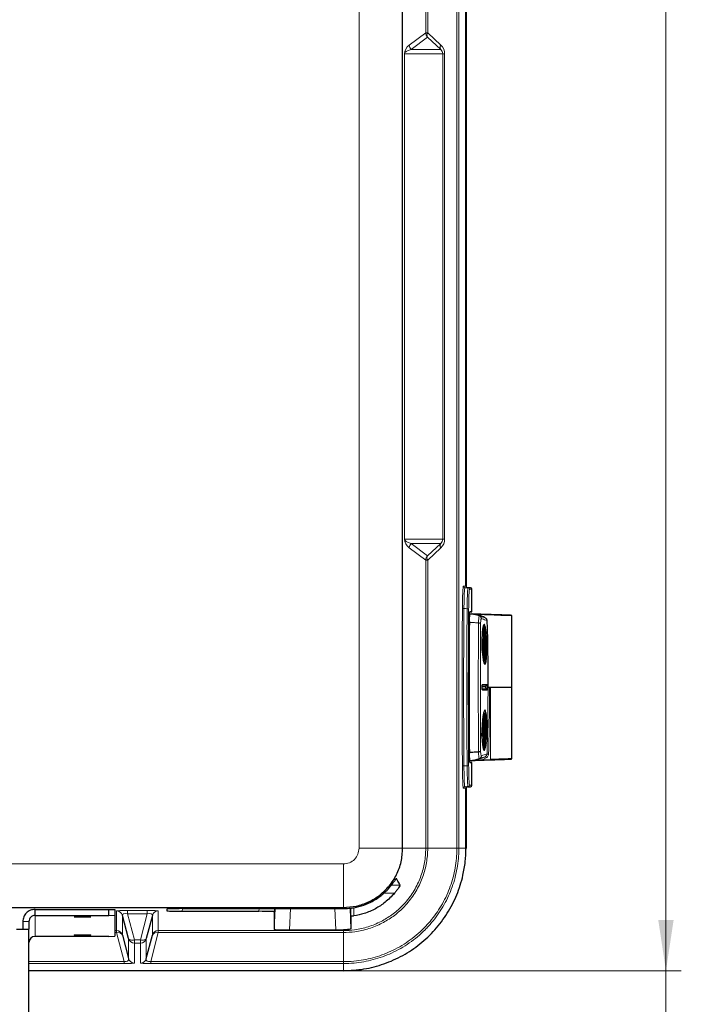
# Model space of a CAD drawing. Header units: millimetres. Extents: x 0 to 4205, y 0 to 2970.
# Tile 33 of 87: x 1441 to 1656, y 1666 to 1987. Entities that reach past the tile are written whole.
import ezdxf

# ---------------------------------------------------------------- set-up
doc = ezdxf.new("R2010")
doc.units = ezdxf.units.MM
doc.header["$LTSCALE"] = 5
doc.styles.add('SLDTEXTSTYLE0', font='TXT', dxfattribs={"width": 0.605})
doc.dimstyles.new('SLDDIMSTYLE0', dxfattribs={"dimtxt": 12.841593, "dimasz": 16.5, "dimexe": 0, "dimexo": 0.0625, "dimgap": 3.210398, "dimtad": 1, "dimdec": 0, "dimrnd": 1e-09, "dimzin": 12, "dimdsep": 46, "dimtxsty": 'SLDTEXTSTYLE0', "dimsah": 1, "dimcen": 0.09, "dimadec": 0, "dimazin": 3, "dimtfac": 1, "dimtdec": 1, "dimtofl": 0, "dimtmove": 0, "dimatfit": 3, "dimfxl": 0, "dimfrac": 2, "dimtolj": 1, "dimtzin": 12, "dimarcsym": 0})
doc.dimstyles.new('SLDDIMSTYLE2', dxfattribs={"dimtxt": 12.841593, "dimasz": 16.5, "dimexe": 0, "dimexo": 0.0625, "dimgap": 3.210398, "dimtad": 1, "dimdec": 0, "dimrnd": 1e-09, "dimzin": 12, "dimdsep": 46, "dimtxsty": 'SLDTEXTSTYLE0', "dimsah": 1, "dimcen": 0.09, "dimadec": 0, "dimazin": 3, "dimtfac": 1, "dimtdec": 1, "dimtmove": 0, "dimatfit": 0, "dimfxl": 0, "dimfrac": 2, "dimtolj": 1, "dimtzin": 12, "dimarcsym": 0})

# ---------------------------------------------------------------- blocks, each defined once
blk = doc.blocks.new('_D_10')
at = {"color": 7, "linetype": 'Continuous', "lineweight": 0}
for p, q in [((1651.46, 1676.69), (1651.46, 1708.69)), ((1546.31, 1676.69), (1656.46, 1676.69)), ((1651.46, 1626.28), (1651.46, 1676.69)), ((1322.04, 1626.28), (1656.46, 1626.28)), ((1651.46, 1626.28), (1651.46, 1567.75)), ((1628.8, 1591.26), (1628.8, 1595.67)), ((1628.8, 1595.67), (1648.52, 1595.67)), ((1648.52, 1595.67), (1648.52, 1591.26)), ((1628.8, 1581.46), (1628.8, 1577.05)), ((1648.52, 1577.05), (1648.52, 1581.46)), ((1628.8, 1577.05), (1648.52, 1577.05))]:
    blk.add_line(p, q, dxfattribs=at)
at = {"color": 7, "linetype": 'Continuous', "lineweight": 18}
for points in [[(1651.46, 1676.69), (1653.96, 1693.19), (1648.96, 1693.19)], [(1651.46, 1626.28), (1648.96, 1609.78), (1653.96, 1609.78)]]:
    blk.add_solid(points, dxfattribs=at)
at = {"color": 7, "linetype": 'Continuous', "lineweight": 18, "attachment_point": 1, "rotation": 90, "style": 'SLDTEXTSTYLE0'}
for s, insert, char_height in [('50', (1608.81, 1576.56), 13.229), ('2', (1631.47, 1581.46), 13.23)]:
    blk.add_mtext(s, dxfattribs=dict(at, insert=insert, char_height=char_height))
blk = doc.blocks.new('_D_13')
at = {"color": 7, "linetype": 'Continuous', "lineweight": 0}
for p, q in [((1356.29, 2614.67), (1656.46, 2614.67)), ((1651.46, 2614.67), (1651.46, 1676.69)), ((1628.8, 2162.83), (1628.8, 2167.24)), ((1628.8, 2167.24), (1648.52, 2167.24)), ((1648.52, 2167.24), (1648.52, 2162.83)), ((1628.8, 2128.53), (1628.8, 2124.12)), ((1648.52, 2124.12), (1648.52, 2128.53)), ((1628.8, 2124.12), (1648.52, 2124.12)), ((1546.31, 1676.69), (1656.46, 1676.69))]:
    blk.add_line(p, q, dxfattribs=at)
at = {"color": 7, "linetype": 'Continuous', "lineweight": 18}
for points in [[(1651.46, 2614.67), (1648.96, 2598.17), (1653.96, 2598.17)], [(1651.46, 1676.69), (1653.96, 1693.19), (1648.96, 1693.19)]]:
    blk.add_solid(points, dxfattribs=at)
at = {"color": 7, "linetype": 'Continuous', "lineweight": 18, "char_height": 13.229, "attachment_point": 1, "rotation": 90, "style": 'SLDTEXTSTYLE0'}
for s, insert in [('36,9', (1631.47, 2128.53)), ('938', (1608.81, 2130.98))]:
    blk.add_mtext(s, dxfattribs=dict(at, insert=insert))

msp = doc.modelspace()

# ---------------------------------------------------------------- linework, layer by layer
at = {"color": 8, "linetype": 'Continuous', "lineweight": 18}
for p, q in [((1583.3, 1716.65), (1583.3, 2586.69)), ((1583.94, 2586.69), (1583.94, 1716.65)), ((1551.42, 1716.65), (1551.42, 2151.67)), ((1573.16, 1982.71), (1573.16, 2065.63)), ((1573.8, 2065.63), (1573.8, 1982.71)), ((1567.8, 1978.67), (1573.16, 1982.71)), ((1573.8, 1982.71), (1573.16, 1982.71)), ((1573.8, 1982.71), (1578.08, 1978.67)), ((1573.75, 1981.3), (1568.38, 1977.26)), ((1578.03, 1977.26), (1573.75, 1981.3)), ((1566.24, 1817.5), (1566.24, 1975.84)), ((1566.25, 1975.84), (1566.24, 1975.84)), ((1566.25, 1975.84), (1566.25, 1817.5)), ((1578.68, 1975.84), (1566.25, 1975.84)), ((1568.38, 1977.26), (1578.03, 1977.26)), ((1578.68, 1817.5), (1578.68, 1975.84)), ((1579.31, 1975.84), (1578.68, 1975.84)), ((1579.31, 1975.84), (1579.31, 1817.5)), ((1566.25, 1817.5), (1566.24, 1817.5)), ((1566.25, 1817.5), (1578.68, 1817.5)), ((1578.03, 1816.09), (1568.38, 1816.09)), ((1568.38, 1816.09), (1573.75, 1812.04)), ((1573.75, 1812.04), (1578.03, 1816.09)), ((1579.31, 1817.5), (1578.68, 1817.5)), ((1573.16, 1810.63), (1567.8, 1814.67)), ((1578.08, 1814.67), (1573.8, 1810.63)), ((1573.16, 1716.65), (1573.16, 1810.63)), ((1573.8, 1810.63), (1573.16, 1810.63)), ((1573.8, 1810.63), (1573.8, 1716.65)), ((1585.43, 1802.15), (1586.27, 1802.15)), ((1585.91, 1801.65), (1586.95, 1801.62)), ((1586.72, 1801.65), (1585.91, 1801.65)), ((1586.95, 1801.62), (1587.69, 1801.62)), ((1588.18, 1801.12), (1587.43, 1801.12)), ((1588.18, 1793.78), (1588.18, 1801.12)), ((1588.18, 1801.08), (1588.19, 1801.08)), ((1587.52, 1793.07), (1588.11, 1793.07)), ((1588.14, 1793.77), (1588.14, 1793.77)), ((1590.68, 1792.43), (1590.68, 1792.43)), ((1592.13, 1783.63), (1592.31, 1783.63)), ((1592.17, 1785.52), (1592.2, 1785.52)), ((1592.17, 1784.89), (1592.28, 1784.89)), ((1592.15, 1782.54), (1592.31, 1782.54)), ((1592.16, 1781.33), (1592.28, 1781.33)), ((1592.17, 1780.87), (1592.2, 1780.87)), ((1593.13, 1770.09), (1593.13, 1770.09)), ((1592.63, 1769.42), (1592.63, 1769.42)), ((1592.63, 1768.92), (1592.63, 1768.92)), ((1592.99, 1769.9), (1592.99, 1769.9)), ((1592.99, 1768.44), (1592.99, 1768.44)), ((1593.13, 1768.25), (1593.13, 1768.25)), ((1594.22, 1769.17), (1594.22, 1745.59)), ((1592.17, 1757.52), (1592.2, 1757.52)), ((1592.13, 1755.63), (1592.31, 1755.63)), ((1592.15, 1754.54), (1592.31, 1754.54)), ((1592.17, 1756.89), (1592.28, 1756.89)), ((1592.16, 1753.33), (1592.28, 1753.33)), ((1592.17, 1752.87), (1592.2, 1752.87)), ((1587.52, 1745.28), (1588.07, 1745.28)), ((1588.07, 1745.28), (1588.46, 1745.28)), ((1588.14, 1744.57), (1588.14, 1744.57)), ((1588.18, 1737.22), (1588.18, 1744.57)), ((1592.86, 1746.11), (1591.56, 1745.5)), ((1591.56, 1745.5), (1594.22, 1745.59)), ((1591.56, 1745.4), (1591.56, 1745.5)), ((1594.23, 1745.49), (1591.56, 1745.4)), ((1592.86, 1746.11), (1592.62, 1746.55)), ((1593.63, 1747.38), (1593.13, 1747.39)), ((1594.23, 1745.49), (1594.22, 1745.59)), ((1586.27, 1736.19), (1585.43, 1736.19)), ((1586.95, 1736.72), (1585.91, 1736.69)), ((1585.91, 1736.69), (1586.72, 1736.69)), ((1587.69, 1736.72), (1586.95, 1736.72)), ((1587.43, 1737.22), (1588.18, 1737.22)), ((1588.19, 1737.26), (1588.18, 1737.26)), ((1551.42, 1716.65), (1565.63, 1716.65)), ((1565.63, 1716.65), (1573.16, 1716.65)), ((1583.3, 1716.65), (1573.8, 1716.65)), ((1583.94, 1716.65), (1586.27, 1716.65)), ((1316.29, 1711.53), (1546.31, 1711.53)), ((1546.31, 1711.53), (1546.31, 1697.32)), ((1561.94, 1704.59), (1564.79, 1704.59)), ((1562.96, 1701.94), (1559.44, 1701.94)), ((1472.34, 1689.79), (1472.34, 1696.2)), ((1475.95, 1696.34), (1482.36, 1696.34)), ((1475.95, 1696.34), (1475.95, 1695.28)), ((1482.36, 1696.34), (1482.36, 1695.28)), ((1485.97, 1696.2), (1485.97, 1689.79)), ((1488.79, 1696.24), (1488.8, 1696.78)), ((1493.81, 1696.94), (1493.78, 1696.07)), ((1518.79, 1696.07), (1518.82, 1696.94)), ((1523.82, 1696.94), (1523.79, 1695.89)), ((1523.79, 1690.17), (1524.02, 1696.94)), ((1529.02, 1696.94), (1528.78, 1689.99)), ((1543.79, 1689.99), (1543.55, 1696.94)), ((1546.31, 1697.32), (1546.31, 1696.94)), ((1548.54, 1697.09), (1548.78, 1690.28)), ((1549.67, 1697.28), (1549.76, 1694.57)), ((1445.79, 1687.85), (1445.79, 1694.71)), ((1474.28, 1694.72), (1474.28, 1688.31)), ((1482.36, 1695.28), (1475.95, 1695.28)), ((1475.95, 1695.28), (1478.19, 1686.76)), ((1480.12, 1686.76), (1482.36, 1695.28)), ((1484.04, 1688.31), (1484.04, 1694.72)), ((1443.79, 1692.71), (1441.79, 1692.71)), ((1471.79, 1689.79), (1472.34, 1689.79)), ((1472.34, 1689.79), (1472.34, 1689.16)), ((1485.97, 1689.79), (1546.31, 1689.79)), ((1485.97, 1689.16), (1485.97, 1689.79)), ((1546.31, 1690.02), (1546.31, 1689.79)), ((1472.34, 1689.16), (1471.79, 1689.16)), ((1474.81, 1679.65), (1472.34, 1689.16)), ((1476.26, 1680.66), (1476.26, 1687.18)), ((1478.19, 1686.76), (1480.12, 1686.76)), ((1478.19, 1686.76), (1478.19, 1685.7)), ((1480.12, 1686.76), (1480.12, 1685.7)), ((1482.05, 1687.18), (1482.05, 1680.66)), ((1485.97, 1689.16), (1483.51, 1679.65)), ((1546.31, 1689.16), (1485.97, 1689.16)), ((1546.31, 1679.65), (1546.31, 1689.16)), ((1480.12, 1685.7), (1478.19, 1685.7)), ((1478.19, 1685.7), (1478.19, 1679.18)), ((1480.12, 1679.18), (1480.12, 1685.7)), ((1443.79, 1679.65), (1474.81, 1679.65)), ((1474.81, 1679.02), (1443.79, 1679.02)), ((1474.81, 1679.65), (1474.81, 1679.02)), ((1483.51, 1679.65), (1546.31, 1679.65)), ((1483.51, 1679.65), (1483.51, 1679.02)), ((1546.31, 1679.02), (1483.51, 1679.02)), ((1546.31, 1679.02), (1546.31, 1676.69))]:
    msp.add_line(p, q, dxfattribs=at)
at = {"color": 7, "linetype": 'Continuous', "lineweight": 25}
for p, q in [((1565.63, 1716.65), (1565.63, 2151.67)), ((1586.27, 1802.15), (1586.27, 1991.19)), ((1586.29, 1991.22), (1586.29, 1802.12)), ((1587.69, 1801.62), (1586.72, 1801.65)), ((1588.18, 1793.78), (1588.18, 1801.12)), ((1588.18, 1801.12), (1588.18, 1801.12)), ((1588.19, 1793.78), (1588.19, 1801.08)), ((1588.19, 1801.08), (1588.19, 1801.08)), ((1587.43, 1793.09), (1588.11, 1793.07)), ((1587.44, 1793.1), (1588.38, 1793.07)), ((1588.14, 1793.77), (1587.5, 1793.75)), ((1587.5, 1793.75), (1588.12, 1793.77)), ((1588.18, 1793.78), (1587.51, 1793.78)), ((1590.82, 1792.58), (1588.11, 1793.07)), ((1590.67, 1792.44), (1590.67, 1792.44)), ((1601.22, 1769.17), (1601.22, 1792.52)), ((1592.22, 1788.82), (1591.81, 1788.82)), ((1592.17, 1785.19), (1592.23, 1785.19)), ((1592.22, 1781.16), (1592.16, 1781.16)), ((1593.46, 1769.17), (1593.43, 1769.17)), ((1593.46, 1769.17), (1593.95, 1769.17)), ((1593.95, 1769.17), (1594.22, 1769.17)), ((1594.22, 1769.17), (1601.22, 1769.17)), ((1601.22, 1745.82), (1601.22, 1769.17)), ((1592.17, 1757.19), (1592.23, 1757.19)), ((1592.22, 1753.16), (1592.16, 1753.16)), ((1590.36, 1748.11), (1590.36, 1748.11)), ((1591.82, 1749.52), (1592.22, 1749.52)), ((1587.44, 1745.24), (1588.38, 1745.27)), ((1587.5, 1744.59), (1588.14, 1744.57)), ((1588.12, 1744.57), (1587.5, 1744.59)), ((1587.51, 1744.57), (1588.18, 1744.57)), ((1588.18, 1737.22), (1588.18, 1744.57)), ((1588.19, 1737.26), (1588.19, 1744.57)), ((1586.27, 1716.65), (1586.27, 1736.19)), ((1586.29, 1736.22), (1586.29, 1716.72)), ((1586.72, 1736.69), (1587.69, 1736.72)), ((1588.18, 1737.22), (1588.18, 1737.22)), ((1588.19, 1737.26), (1588.19, 1737.26)), ((1416.29, 1697.32), (1546.31, 1697.32)), ((1445.79, 1694.71), (1445.79, 1696.71)), ((1445.79, 1696.71), (1469.79, 1696.71)), ((1469.79, 1694.71), (1469.79, 1696.71)), ((1469.79, 1696.71), (1471.79, 1696.64)), ((1471.79, 1696.64), (1471.79, 1694.64)), ((1488.79, 1696.76), (1488.79, 1696.24)), ((1493.78, 1696.94), (1546.31, 1696.94)), ((1493.78, 1696.07), (1518.79, 1696.07)), ((1548.78, 1694.39), (1548.69, 1697.1)), ((1445.79, 1694.71), (1469.79, 1694.71)), ((1471.79, 1694.64), (1469.79, 1694.71)), ((1471.79, 1694.64), (1471.79, 1687.92)), ((1476.26, 1687.18), (1474.28, 1694.72)), ((1484.04, 1694.72), (1482.05, 1687.18)), ((1523.79, 1695.89), (1523.79, 1690.17)), ((1439.79, 1690.24), (1443.79, 1690.24)), ((1441.79, 1692.71), (1441.79, 1690.24)), ((1443.79, 1692.71), (1443.79, 1690.24)), ((1443.79, 1647.34), (1443.79, 1690.24)), ((1528.78, 1689.99), (1543.79, 1689.99)), ((1469.79, 1687.85), (1445.79, 1687.85)), ((1469.79, 1687.85), (1471.79, 1687.92)), ((1474.28, 1688.31), (1476.26, 1680.66)), ((1482.05, 1680.66), (1484.04, 1688.31)), ((1546.31, 1676.69), (1443.79, 1676.69))]:
    msp.add_line(p, q, dxfattribs=at)
at = {"color": 8, "linetype": 'Continuous', "lineweight": 18, "flags": 128}
for points in [[(1586.65, 1794.79), (1586.13, 1794.81), (1585.95, 1794.81), (1585.61, 1794.83)], [(1590.67, 1792.44), (1590.68, 1792.43), (1590.68, 1792.43)], [(1591.32, 1791.53), (1591.32, 1791.53), (1591.31, 1791.53)], [(1585.61, 1743.51), (1586.13, 1743.53), (1586.65, 1743.55)], [(1478.19, 1686.76), (1477.84, 1686.7), (1477.5, 1686.68), (1477.19, 1686.69), (1476.91, 1686.73), (1476.66, 1686.8), (1476.47, 1686.9), (1476.34, 1687.03), (1476.26, 1687.18)], [(1482.05, 1687.18), (1481.98, 1687.03), (1481.84, 1686.9), (1481.65, 1686.8), (1481.41, 1686.73), (1481.12, 1686.69), (1480.81, 1686.68), (1480.47, 1686.7), (1480.12, 1686.76)]]:
    msp.add_lwpolyline(points, dxfattribs=at)
at = {"color": 7, "linetype": 'Continuous', "lineweight": 25, "flags": 128}
for points in [[(1592.22, 1777.52), (1592.17, 1777.75), (1592.12, 1778.32), (1592.08, 1779.19), (1592.05, 1780.31), (1592.03, 1781.61), (1592.03, 1783.01), (1592.03, 1784.42), (1592.05, 1785.75), (1592.08, 1786.92), (1592.11, 1787.85), (1592.16, 1788.49), (1592.21, 1788.8), (1592.25, 1788.75), (1592.3, 1788.35), (1592.34, 1787.62), (1592.38, 1786.62), (1592.4, 1785.4), (1592.42, 1784.03), (1592.42, 1782.62), (1592.41, 1781.24), (1592.39, 1779.98), (1592.35, 1778.92), (1592.31, 1778.13), (1592.27, 1777.65), (1592.22, 1777.52)], [(1592.2, 1785.52), (1592.2, 1785.64), (1592.19, 1785.7), (1592.18, 1785.7), (1592.18, 1785.64), (1592.17, 1785.53), (1592.17, 1785.37), (1592.17, 1785.19), (1592.17, 1785.01)], [(1592.2, 1785.52), (1592.21, 1785.38), (1592.21, 1785.28), (1592.22, 1785.21), (1592.23, 1785.19), (1592.23, 1785.2), (1592.24, 1785.25), (1592.25, 1785.34), (1592.25, 1785.47)], [(1592.28, 1784.89), (1592.28, 1785.08), (1592.28, 1785.26), (1592.28, 1785.42), (1592.28, 1785.54), (1592.27, 1785.62), (1592.26, 1785.63), (1592.26, 1785.58), (1592.25, 1785.47)], [(1592.16, 1781.45), (1592.16, 1781.27), (1592.16, 1781.08), (1592.17, 1780.92), (1592.17, 1780.8), (1592.18, 1780.72), (1592.18, 1780.71), (1592.19, 1780.77), (1592.2, 1780.87)], [(1592.25, 1780.82), (1592.24, 1780.96), (1592.23, 1781.06), (1592.23, 1781.13), (1592.22, 1781.15), (1592.21, 1781.14), (1592.21, 1781.09), (1592.2, 1781), (1592.2, 1780.87)], [(1592.25, 1780.82), (1592.25, 1780.71), (1592.26, 1780.64), (1592.26, 1780.64), (1592.27, 1780.7), (1592.27, 1780.81), (1592.28, 1780.97), (1592.28, 1781.15), (1592.28, 1781.33)], [(1592.22, 1749.52), (1592.17, 1749.75), (1592.12, 1750.32), (1592.08, 1751.19), (1592.05, 1752.31), (1592.03, 1753.61), (1592.03, 1755.01), (1592.03, 1756.42), (1592.05, 1757.75), (1592.08, 1758.92), (1592.11, 1759.85), (1592.16, 1760.49), (1592.21, 1760.8), (1592.25, 1760.75), (1592.3, 1760.35), (1592.34, 1759.62), (1592.38, 1758.62), (1592.4, 1757.4), (1592.42, 1756.03), (1592.42, 1754.62), (1592.41, 1753.24), (1592.39, 1751.98), (1592.35, 1750.92), (1592.31, 1750.13), (1592.27, 1749.65), (1592.22, 1749.52)], [(1592.2, 1757.52), (1592.2, 1757.64), (1592.19, 1757.7), (1592.18, 1757.7), (1592.18, 1757.64), (1592.17, 1757.53), (1592.17, 1757.37), (1592.17, 1757.19), (1592.17, 1757.01)], [(1592.2, 1757.52), (1592.21, 1757.38), (1592.21, 1757.28), (1592.22, 1757.21), (1592.23, 1757.19), (1592.23, 1757.2), (1592.24, 1757.25), (1592.25, 1757.34), (1592.25, 1757.47)], [(1592.28, 1756.89), (1592.28, 1757.08), (1592.28, 1757.26), (1592.28, 1757.42), (1592.28, 1757.54), (1592.27, 1757.62), (1592.26, 1757.63), (1592.26, 1757.58), (1592.25, 1757.47)], [(1592.16, 1753.45), (1592.16, 1753.27), (1592.16, 1753.08), (1592.17, 1752.92), (1592.17, 1752.8), (1592.18, 1752.72), (1592.18, 1752.71), (1592.19, 1752.77), (1592.2, 1752.87)], [(1592.25, 1752.82), (1592.24, 1752.96), (1592.23, 1753.06), (1592.23, 1753.13), (1592.22, 1753.15), (1592.21, 1753.14), (1592.21, 1753.09), (1592.2, 1753), (1592.2, 1752.87)], [(1592.25, 1752.82), (1592.25, 1752.71), (1592.26, 1752.64), (1592.26, 1752.64), (1592.27, 1752.7), (1592.27, 1752.81), (1592.28, 1752.97), (1592.28, 1753.15), (1592.28, 1753.33)], [(1461.29, 1694.34), (1462.28, 1694.33), (1463.14, 1694.31), (1463.75, 1694.28), (1464.02, 1694.25), (1463.93, 1694.22), (1463.48, 1694.18), (1462.73, 1694.16), (1461.79, 1694.15), (1460.78, 1694.15), (1459.84, 1694.16), (1459.09, 1694.18), (1458.64, 1694.22), (1458.55, 1694.25), (1458.82, 1694.28), (1459.43, 1694.31), (1460.29, 1694.33), (1461.29, 1694.34)], [(1548.78, 1694.39), (1548.78, 1693.26), (1548.78, 1690.28)], [(1461.29, 1688.4), (1462.28, 1688.4), (1463.14, 1688.38), (1463.75, 1688.35), (1464.02, 1688.32), (1463.93, 1688.28), (1463.48, 1688.25), (1462.73, 1688.23), (1461.79, 1688.21), (1460.78, 1688.21), (1459.84, 1688.23), (1459.09, 1688.25), (1458.64, 1688.28), (1458.55, 1688.32), (1458.82, 1688.35), (1459.43, 1688.38), (1460.29, 1688.4), (1461.29, 1688.4)]]:
    msp.add_lwpolyline(points, dxfattribs=at)
at = {"color": 8, "linetype": 'Continuous', "lineweight": 18}
for centre, radius, start, end in [((1575.17, 1982.71), 2, 180.0576, 224.934), ((1574.87, 1981.96), 1.31, 145.2527, 210.6724), ((1569.8, 1978.67), 2, 180.0576, 224.934), ((1579.15, 1977.92), 1.31, 145.2527, 210.6724), ((1569.8, 1814.67), 2, 135.066, 179.9424), ((1579.15, 1815.42), 1.31, 149.3276, 214.7473), ((1575.17, 1810.63), 2, 135.066, 179.9424), ((1574.87, 1811.38), 1.31, 149.3276, 214.7473), ((1585.93, 1802.15), 0.5, 179.9834, 267.9817), ((1586.93, 1801.12), 0.5, 359.9834, 87.9817), ((1587.68, 1801.12), 0.5, 359.9834, 87.9817), ((1585.5, 1795.48), 0.661, 233.5805, 279.2844), ((1586.75, 1794.14), 0.662, 53.6172, 99.2783), ((1591.48, 1770.09), 0.201, 316.484, 0.1234), ((1592.93, 1770.09), 0.2, 286.8009, 0.1465), ((1592.93, 1770.09), 0.2, 286.792, 0.0687), ((1591.48, 1768.25), 0.201, 359.8786, 42.3625), ((1593.13, 1769.42), 0.5, 106.8008, 180.0938), ((1593.13, 1769.42), 0.5, 106.792, 180.0162), ((1593.13, 1768.92), 0.5, 179.9062, 253.1992), ((1592.93, 1768.25), 0.2, 359.8535, 73.1991), ((1592.93, 1768.25), 0.2, 359.9313, 73.208), ((1585.5, 1742.86), 0.661, 80.7156, 126.4195), ((1586.75, 1744.21), 0.662, 260.7217, 306.3828), ((1585.93, 1736.19), 0.5, 92.0183, 180.0166), ((1586.93, 1737.22), 0.5, 272.0183, 0.0166), ((1587.68, 1737.22), 0.5, 272.0183, 0.0166), ((1472.34, 1694.2), 2, 15.0309, 90.0115), ((1485.97, 1694.2), 2, 89.9885, 164.9691), ((1472.34, 1687.79), 2, 15.0309, 90.0115), ((1485.97, 1687.79), 2, 89.9885, 164.9691), ((1472.8, 1687.57), 1.65, 26.6027, 106.0774), ((1478.19, 1687.7), 2, 195.0309, 270.0115), ((1480.12, 1687.7), 2, 269.9885, 344.9691), ((1485.51, 1687.57), 1.65, 73.9226, 153.3973), ((1478.19, 1681.18), 2, 195.0309, 270.0115), ((1480.12, 1681.18), 2, 269.9885, 344.9691)]:
    msp.add_arc(centre, radius, start, end, dxfattribs=at)
at = {"color": 7, "linetype": 'Continuous', "lineweight": 25}
for centre, radius, start, end in [((1587.68, 1801.12), 0.5, 0, 87.8701), ((1587.69, 1801.08), 0.5, 0, 28.7741), ((1587.17, 1783.09), 9.98, 69.4627, 87.9966), ((1600.83, 1783.24), 8.71, 176.3459, 183.5145), ((1579.04, 1784.69), 13.13, 356.1113, 1.3902), ((1607.36, 1784.54), 15.08, 178.6711, 183.455), ((1583.61, 1783.1), 8.71, 356.3459, 3.5145), ((1577.09, 1781.8), 15.08, 358.6711, 3.455), ((1605.4, 1781.65), 13.13, 176.1113, 181.3902), ((1593.13, 1768.92), 0.5, 179.9838, 253.208), ((1600.83, 1755.24), 8.71, 176.3459, 183.5145), ((1579.04, 1756.69), 13.13, 356.1113, 1.3902), ((1577.09, 1753.8), 15.08, 358.6711, 3.455), ((1607.36, 1756.54), 15.08, 178.6711, 183.455), ((1605.4, 1753.65), 13.13, 176.1113, 181.3902), ((1583.61, 1755.1), 8.71, 356.3459, 3.5145), ((1587.68, 1737.22), 0.5, 272.1299, 0), ((1587.69, 1737.26), 0.5, 331.2259, 0), ((1445.78, 1685.85), 2, 89.9825, 179.9825)]:
    msp.add_arc(centre, radius, start, end, dxfattribs=at)
at = {"color": 8, "linetype": 'Continuous', "lineweight": 18}
for centre, major_axis, ratio, start_param, end_param in [((1571.58, 1975.84), (5.33, 0), 0.750067, 2.358065, 3.141593), ((1573.57, 1975.84), (7.33, 0), 0.272884, 2.358065, 3.141593), ((1576.43, 1975.84), (2.25, 0), 0.88747, 0, 0.783528), ((1575.07, 1975.84), (4.25, 0), 0.941206, 0, 0.783528), ((1571.58, 1817.5), (5.33, 0), 0.750067, 3.141593, 3.92512), ((1573.57, 1817.5), (7.33, 0), 0.272884, 3.141593, 3.92512), ((1576.43, 1817.5), (2.25, 0), 0.88747, 5.499658, 6.283185), ((1575.07, 1817.5), (4.25, 0), 0.941206, 5.499658, 6.283185), ((1476.49, 1696.18), (4.14, -0.02), 0.038595, 1.700839, 3.141787), ((1481.83, 1696.18), (4.14, 0.02), 0.038595, 6.28299, 7.723939), ((1476.49, 1694.18), (2.2, -0.78), 0.395579, 1.953802, 3.394751), ((1481.83, 1694.18), (2.2, 0.78), 0.395579, 6.030027, 7.470976), ((1474.05, 1681.21), (2.16, -1.12), 0.520753, 5.320526, 6.707166), ((1484.26, 1681.21), (2.16, 1.12), 0.520753, 2.717612, 4.104252), ((1474.05, 1679.21), (4.14, -0.04), 0.046862, 4.896955, 6.283595), ((1484.26, 1679.21), (4.14, 0.04), 0.046862, 3.141183, 4.527823)]:
    msp.add_ellipse(centre, major_axis=major_axis, ratio=ratio, start_param=start_param, end_param=end_param, dxfattribs=at)
at = {"color": 7, "linetype": 'Continuous', "lineweight": 25}
for centre, major_axis, ratio, start_param, end_param in [((1586.77, 1802.15), (-0.5, 0), 0.999391, 0, 1.06376), ((1586.79, 1802.12), (0.5, 0), 0.999391, 3.141593, 3.583855), ((1586.74, 1802.15), (0, 0.5), 0.878495, 2.634556, 3.106686), ((1587.68, 1793.76), (0.5, 0.017), 0.001217, 5.794451, 6.318049), ((1587.69, 1793.76), (0.5, 0.017), 0.001217, 5.794451, 6.318049), ((1594.23, 1792.86), (6.9, -0.24), 0.001217, 4.712431, 8.843324), ((1594.22, 1792.76), (7, -0.24), 0.0012, 0.000041, 2.473366), ((1587.68, 1744.58), (0.5, -0.017), 0.001217, 6.248321, 6.77192), ((1587.69, 1744.58), (0.5, -0.017), 0.001217, 6.248321, 6.77192), ((1594.23, 1745.48), (6.9, 0.24), 0.001217, 3.700056, 3.723047), ((1594.23, 1745.48), (6.9, 0.24), 0.001217, 3.723047, 7.853939), ((1594.22, 1745.58), (7, 0.24), 0.0012, 6.283144, 7.85394), ((1586.77, 1736.19), (0.5, 0), 0.999391, 2.077833, 3.141593), ((1586.79, 1736.22), (-0.5, 0), 0.999391, 5.840923, 6.283185), ((1586.74, 1736.19), (0, 0.5), 0.878495, 0.034907, 0.507036), ((1546.26, 1716.76), (28.32, -28.32), 0.998783, 0.775789, 0.784789), ((1493.79, 1696.76), (5, 0), 0.034899, 1.572016, 3.141594), ((1493.79, 1696.24), (5, 0), 0.034899, 3.141591, 4.71117), ((1518.78, 1695.89), (5, 0), 0.034899, 6.283184, 7.852762), ((1528.79, 1690.17), (5, 0), 0.034899, 3.141591, 4.71117), ((1543.78, 1690.17), (5, 0), 0.034899, 4.713608, 5.241975), ((1546.26, 1716.76), (28.32, -28.32), 0.998783, 5.498396, 5.525409)]:
    msp.add_ellipse(centre, major_axis=major_axis, ratio=ratio, start_param=start_param, end_param=end_param, dxfattribs=at)
at = {"color": 8, "linetype": 'Continuous', "lineweight": 18}
for points, knots in [([(1585.11, 1794.95), (1585.12, 1795.96), (1585.15, 1797.98), (1585.23, 1800.33), (1585.33, 1801.87), (1585.4, 1802.06), (1585.43, 1802.15)], [0, 0, 0, 0, 0.2542543, 0.5084681, 0.76253, 1, 1, 1, 1]), ([(1585.91, 1801.65), (1585.88, 1801.57), (1585.81, 1801.39), (1585.72, 1799.93), (1585.66, 1798.17), (1585.63, 1796.42), (1585.62, 1795.45), (1585.61, 1794.83)], [0, 0, 0, 0, 0.237276, 0.491125, 0.745126, 0.835049, 1, 1, 1, 1]), ([(1586.65, 1794.79), (1586.66, 1795.75), (1586.68, 1797.66), (1586.76, 1799.9), (1586.83, 1801.01), (1586.9, 1801.53), (1586.93, 1801.58), (1586.95, 1801.62)], [0, 0, 0, 0, 0.2540174, 0.5080073, 0.7618451, 0.8460088, 1, 1, 1, 1]), ([(1587.43, 1801.12), (1587.4, 1801.04), (1587.34, 1800.87), (1587.25, 1799.49), (1587.18, 1797.39), (1587.16, 1795.57), (1587.14, 1794.67)], [0, 0, 0, 0, 0.2376425, 0.4916494, 0.7458082, 1, 1, 1, 1]), ([(1585.11, 1743.39), (1585.09, 1745.52), (1585.06, 1749.77), (1585.03, 1756.25), (1585.01, 1762.78), (1585, 1769.34), (1585.01, 1776.92), (1585.04, 1785.51), (1585.09, 1791.8), (1585.11, 1794.95)], [0, 0, 0, 0, 0.125627, 0.25149, 0.377354, 0.503218, 0.629082, 0.814541, 1, 1, 1, 1]), ([(1585.61, 1794.83), (1585.59, 1791.7), (1585.54, 1785.44), (1585.51, 1776.88), (1585.5, 1769.34), (1585.5, 1762.81), (1585.53, 1756.32), (1585.56, 1749.86), (1585.59, 1745.63), (1585.61, 1743.51)], [0, 0, 0, 0, 0.185459, 0.370919, 0.496782, 0.622645, 0.748509, 0.874373, 1, 1, 1, 1]), ([(1586.65, 1743.55), (1586.62, 1746.62), (1586.57, 1752.75), (1586.54, 1761.19), (1586.53, 1768.72), (1586.54, 1775.3), (1586.56, 1781.86), (1586.59, 1788.38), (1586.63, 1792.65), (1586.65, 1794.79)], [0, 0, 0, 0, 0.181993, 0.363986, 0.491238, 0.61849, 0.745741, 0.872993, 1, 1, 1, 1]), ([(1587.14, 1794.67), (1587.13, 1792.54), (1587.09, 1788.29), (1587.06, 1781.8), (1587.04, 1775.28), (1587.03, 1768.72), (1587.04, 1761.23), (1587.07, 1752.83), (1587.12, 1746.72), (1587.14, 1743.67)], [0, 0, 0, 0, 0.127007, 0.254259, 0.38151, 0.508762, 0.636013, 0.818007, 1, 1, 1, 1]), ([(1587.52, 1793.07), (1588.02, 1793.03), (1589.01, 1792.95), (1590.06, 1792.66), (1590.61, 1792.46), (1590.68, 1792.43)], [0, 0, 0, 0, 0.463262, 0.926524, 1, 1, 1, 1]), ([(1590.36, 1790.15), (1590.36, 1790.46), (1590.38, 1791.07), (1590.45, 1791.8), (1590.55, 1792.33), (1590.63, 1792.4), (1590.67, 1792.44)], [0, 0, 0, 0, 0.243306, 0.486578, 0.730932, 1, 1, 1, 1]), ([(1591.32, 1791.53), (1591.32, 1791.55), (1591.31, 1791.61), (1591.29, 1791.77), (1591.2, 1792.02), (1590.98, 1792.28), (1590.78, 1792.38), (1590.68, 1792.43)], [0, 0, 0, 0, 0.054964, 0.145039, 0.430027, 0.715014, 1, 1, 1, 1]), ([(1590.68, 1792.43), (1590.68, 1792.43), (1590.75, 1792.41), (1591.17, 1792.29), (1591.84, 1792.06), (1592.34, 1791.88), (1592.54, 1791.81), (1592.57, 1791.8)], [0, 0, 0, 0, 0.000006, 0.0754, 0.501749, 0.927931, 1, 1, 1, 1]), ([(1587.4, 1790.31), (1587.95, 1790.29), (1588.96, 1790.26), (1589.93, 1790.18), (1590.36, 1790.15)], [0, 0, 0, 0, 0.554106, 1, 1, 1, 1]), ([(1590.36, 1748.11), (1590.35, 1748.87), (1590.34, 1751.8), (1590.31, 1756.96), (1590.29, 1763.61), (1590.28, 1770.28), (1590.29, 1776.95), (1590.32, 1783.6), (1590.34, 1787.96), (1590.36, 1790.15)], [0, 0, 0, 0, 0.054529, 0.212103, 0.369677, 0.527256, 0.684835, 0.842418, 1, 1, 1, 1]), ([(1591.05, 1789.98), (1591.03, 1787.81), (1591.01, 1783.48), (1590.98, 1776.89), (1590.97, 1770.28), (1590.98, 1763.65), (1591, 1757.06), (1591.02, 1751.94), (1591.04, 1749.04), (1591.05, 1748.3)], [0, 0, 0, 0, 0.157643, 0.315286, 0.472918, 0.630549, 0.788186, 0.945823, 1, 1, 1, 1]), ([(1591.31, 1791.53), (1591.31, 1791.53), (1591.27, 1791.53), (1591.2, 1791.45), (1591.12, 1791.11), (1591.06, 1790.61), (1591.05, 1790.19), (1591.05, 1789.98)], [0, 0, 0, 0, 0.016553, 0.265322, 0.511378, 0.7561, 1, 1, 1, 1]), ([(1593.08, 1790.96), (1593.05, 1790.97), (1592.86, 1791.03), (1592.39, 1791.19), (1591.77, 1791.4), (1591.38, 1791.51), (1591.32, 1791.53)], [0, 0, 0, 0, 0.0711356, 0.4977918, 0.9243183, 1, 1, 1, 1]), ([(1591.68, 1768.25), (1591.67, 1768.25), (1591.66, 1768.25), (1591.62, 1768.3), (1591.58, 1768.47), (1591.55, 1768.72), (1591.53, 1769.01), (1591.53, 1769.33), (1591.55, 1769.63), (1591.58, 1769.87), (1591.62, 1770.05), (1591.66, 1770.08), (1591.68, 1770.09)], [0, 0, 0, 0, 0.018208, 0.125995, 0.233222, 0.339957, 0.446493, 0.553217, 0.660432, 0.768211, 0.876381, 1, 1, 1, 1]), ([(1591.68, 1770.09), (1591.92, 1770.09), (1592.43, 1770.09), (1592.87, 1770.09), (1593.09, 1770.09), (1593.13, 1770.09)], [0, 0, 0, 0, 0.418273, 0.883663, 1, 1, 1, 1]), ([(1593.13, 1770.09), (1593.14, 1770.08), (1593.16, 1770.05), (1593.19, 1769.88), (1593.2, 1769.64), (1593.21, 1769.34), (1593.21, 1769.02), (1593.2, 1768.73), (1593.19, 1768.48), (1593.16, 1768.29), (1593.14, 1768.26), (1593.13, 1768.25)], [0, 0, 0, 0, 0.117232, 0.225515, 0.333777, 0.442019, 0.55025, 0.658484, 0.766735, 0.87501, 1, 1, 1, 1]), ([(1592.99, 1769.9), (1592.96, 1769.9), (1592.8, 1769.9), (1592.38, 1769.9), (1591.87, 1769.9), (1591.54, 1769.9)], [0, 0, 0, 0, 0.083075, 0.415389, 1, 1, 1, 1]), ([(1592.63, 1769.42), (1592.6, 1769.42), (1592.45, 1769.42), (1592.13, 1769.42), (1591.75, 1769.42), (1591.54, 1769.42)], [0, 0, 0, 0, 0.107306, 0.536551, 1, 1, 1, 1]), ([(1591.54, 1768.44), (1591.59, 1768.44), (1591.83, 1768.44), (1592.38, 1768.44), (1592.75, 1768.44), (1592.99, 1768.44)], [0, 0, 0, 0, 0.0830746, 0.4153887, 1, 1, 1, 1]), ([(1591.55, 1768.92), (1591.66, 1768.92), (1592.09, 1768.92), (1592.4, 1768.92), (1592.63, 1768.92)], [0, 0, 0, 0, 0.255107, 1, 1, 1, 1]), ([(1593.13, 1768.25), (1592.97, 1768.25), (1592.62, 1768.25), (1592.09, 1768.25), (1591.75, 1768.25), (1591.68, 1768.25)], [0, 0, 0, 0, 0.418272, 0.883663, 1, 1, 1, 1]), ([(1592.63, 1768.92), (1592.64, 1768.92), (1592.64, 1768.93), (1592.65, 1768.97), (1592.65, 1769.04), (1592.66, 1769.12), (1592.66, 1769.2), (1592.65, 1769.28), (1592.65, 1769.35), (1592.64, 1769.4), (1592.64, 1769.42), (1592.63, 1769.42), (1592.63, 1769.42)], [0, 0, 0, 0, 0.108335, 0.216715, 0.325077, 0.433336, 0.541477, 0.649534, 0.757577, 0.865682, 0.973901, 1, 1, 1, 1]), ([(1592.99, 1768.44), (1593, 1768.45), (1593.01, 1768.48), (1593.03, 1768.62), (1593.05, 1768.82), (1593.05, 1769.05), (1593.05, 1769.3), (1593.05, 1769.54), (1593.03, 1769.73), (1593.01, 1769.86), (1593, 1769.9), (1592.99, 1769.9), (1592.99, 1769.9)], [0, 0, 0, 0, 0.124932, 0.233167, 0.341394, 0.449615, 0.557838, 0.666066, 0.774302, 0.882545, 0.979886, 1, 1, 1, 1]), ([(1593.13, 1747.39), (1593.23, 1751.48), (1593.42, 1758.74), (1593.45, 1766), (1593.46, 1769.17)], [0, 0, 0, 0, 0.563645, 1, 1, 1, 1]), ([(1593.95, 1769.17), (1593.94, 1766), (1593.92, 1758.74), (1593.73, 1751.47), (1593.63, 1747.38)], [0, 0, 0, 0, 0.436355, 1, 1, 1, 1]), ([(1590.68, 1745.91), (1590.64, 1745.93), (1590.57, 1745.98), (1590.46, 1746.46), (1590.39, 1747.18), (1590.37, 1747.8), (1590.36, 1748.11)], [0, 0, 0, 0, 0.250869, 0.501516, 0.749655, 1, 1, 1, 1]), ([(1591.05, 1748.3), (1591.05, 1748.09), (1591.07, 1747.67), (1591.13, 1747.18), (1591.22, 1746.85), (1591.28, 1746.83), (1591.32, 1746.81)], [0, 0, 0, 0, 0.2466121, 0.4961143, 0.7483685, 1, 1, 1, 1]), ([(1588.07, 1745.28), (1588.07, 1745.28), (1588.16, 1745.28), (1588.74, 1745.31), (1589.82, 1745.46), (1591.27, 1745.87), (1592.17, 1746.32), (1592.62, 1746.55)], [0, 0, 0, 0, 0.000013, 0.055045, 0.370029, 0.685014, 1, 1, 1, 1]), ([(1588.07, 1745.28), (1588.07, 1745.28), (1588.15, 1745.28), (1588.46, 1745.29), (1589.22, 1745.32), (1590.31, 1745.39), (1591.16, 1745.46), (1591.56, 1745.5)], [0, 0, 0, 0, 0.0046516, 0.0652684, 0.2726016, 0.6632038, 1, 1, 1, 1]), ([(1591.56, 1745.4), (1591.16, 1745.38), (1590.3, 1745.35), (1589.21, 1745.31), (1588.46, 1745.29), (1588.15, 1745.28), (1588.07, 1745.28), (1588.07, 1745.28)], [0, 0, 0, 0, 0.3388709, 0.7287487, 0.9350772, 0.9953698, 1, 1, 1, 1]), ([(1592.62, 1746.55), (1592.54, 1746.53), (1592.29, 1746.45), (1591.7, 1746.23), (1591.02, 1746.02), (1590.68, 1745.91)], [0, 0, 0, 0, 0.175951, 0.587828, 1, 1, 1, 1]), ([(1591.32, 1746.81), (1591.63, 1746.91), (1592.26, 1747.1), (1592.81, 1747.3), (1593.06, 1747.37), (1593.13, 1747.39)], [0, 0, 0, 0, 0.409891, 0.819785, 1, 1, 1, 1]), ([(1592.62, 1746.55), (1592.71, 1746.62), (1592.9, 1746.75), (1593.08, 1747.06), (1593.11, 1747.28), (1593.13, 1747.39)], [0, 0, 0, 0, 0.345901, 0.673119, 1, 1, 1, 1]), ([(1593.63, 1747.38), (1593.61, 1747.21), (1593.56, 1746.88), (1593.29, 1746.42), (1593.01, 1746.22), (1592.86, 1746.11)], [0, 0, 0, 0, 0.3272485, 0.6544723, 1, 1, 1, 1]), ([(1585.43, 1736.19), (1585.4, 1736.29), (1585.32, 1736.5), (1585.22, 1738.14), (1585.15, 1740.49), (1585.12, 1742.45), (1585.11, 1743.39)], [0, 0, 0, 0, 0.254254, 0.508468, 0.76253, 1, 1, 1, 1]), ([(1585.61, 1743.51), (1585.62, 1742.62), (1585.64, 1740.76), (1585.71, 1738.53), (1585.78, 1737.36), (1585.85, 1736.79), (1585.89, 1736.73), (1585.91, 1736.69)], [0, 0, 0, 0, 0.237276, 0.491125, 0.745126, 0.835049, 1, 1, 1, 1]), ([(1586.95, 1736.72), (1586.92, 1736.82), (1586.85, 1737.02), (1586.76, 1738.57), (1586.7, 1740.35), (1586.66, 1742.06), (1586.65, 1742.97), (1586.65, 1743.55)], [0, 0, 0, 0, 0.254017, 0.508007, 0.761845, 0.846009, 1, 1, 1, 1]), ([(1587.14, 1743.67), (1587.15, 1742.82), (1587.18, 1741.07), (1587.24, 1738.97), (1587.33, 1737.5), (1587.4, 1737.32), (1587.43, 1737.22)], [0, 0, 0, 0, 0.237643, 0.491649, 0.745808, 1, 1, 1, 1]), ([(1546.31, 1711.53), (1546.98, 1711.61), (1548.32, 1711.76), (1550.01, 1712.94), (1551.19, 1714.63), (1551.34, 1715.97), (1551.42, 1716.65)], [0, 0, 0, 0, 0.250834, 0.499817, 0.748645, 1, 1, 1, 1]), ([(1546.31, 1689.79), (1546.31, 1689.79), (1547.53, 1689.79), (1550.27, 1689.98), (1554.43, 1690.92), (1558.53, 1692.6), (1562.19, 1694.86), (1565.54, 1697.71), (1568.5, 1701.27), (1570.85, 1705.39), (1572.39, 1709.78), (1573.08, 1713.55), (1573.14, 1715.86), (1573.16, 1716.65)], [0, 0, 0, 0, 0.000001, 0.087194, 0.19468, 0.302153, 0.401022, 0.499887, 0.614222, 0.728563, 0.836127, 0.943713, 1, 1, 1, 1]), ([(1573.8, 1716.65), (1573.8, 1716.65), (1573.8, 1715.84), (1573.69, 1713.48), (1573.01, 1709.62), (1571.43, 1705.13), (1569.02, 1700.91), (1566, 1697.26), (1562.57, 1694.34), (1558.82, 1692.02), (1554.62, 1690.32), (1550.37, 1689.32), (1547.56, 1689.21), (1546.31, 1689.16)], [0, 0, 0, 0, 0.000001, 0.056323, 0.163893, 0.271441, 0.38578, 0.500113, 0.598977, 0.697847, 0.805312, 0.912791, 1, 1, 1, 1]), ([(1546.31, 1679.65), (1546.31, 1679.65), (1547.46, 1679.65), (1550.69, 1679.8), (1555.94, 1680.75), (1561.93, 1682.9), (1567.55, 1686.13), (1571.33, 1689.27), (1574.64, 1692.73), (1577.51, 1696.45), (1580.47, 1701.98), (1582.44, 1707.93), (1583.2, 1712.89), (1583.3, 1715.81), (1583.3, 1716.65), (1583.3, 1716.65)], [0, 0, 0, 0, 0.000001, 0.0594038, 0.16684, 0.274267, 0.387047, 0.4998229, 0.5268696, 0.634317, 0.7417622, 0.8491921, 0.9566291, 0.999999, 1, 1, 1, 1]), ([(1583.94, 1716.65), (1583.94, 1716.65), (1583.94, 1715.79), (1583.84, 1712.82), (1583.06, 1707.78), (1581.06, 1701.72), (1578.05, 1696.11), (1575.12, 1692.32), (1571.76, 1688.8), (1567.91, 1685.6), (1562.2, 1682.32), (1556.1, 1680.13), (1550.76, 1679.17), (1547.48, 1679.02), (1546.31, 1679.02), (1546.31, 1679.02)], [0, 0, 0, 0, 0.000001, 0.043375, 0.150809, 0.258238, 0.365681, 0.473126, 0.500177, 0.612952, 0.725731, 0.833158, 0.940593, 0.999999, 1, 1, 1, 1])]:
    msp.add_open_spline(points, degree=3, knots=knots, dxfattribs=at)
at = {"color": 7, "linetype": 'Continuous', "lineweight": 25}
for points, knots in [([(1587.37, 1790.65), (1587.38, 1791.08), (1587.39, 1791.94), (1587.42, 1792.95), (1587.46, 1793.64), (1587.49, 1793.73), (1587.51, 1793.78)], [0, 0, 0, 0, 0.249744, 0.499494, 0.749134, 1, 1, 1, 1]), ([(1591.31, 1791.53), (1591.31, 1791.54), (1591.31, 1791.6), (1591.29, 1791.76), (1591.19, 1792.02), (1590.97, 1792.29), (1590.77, 1792.39), (1590.67, 1792.44)], [0, 0, 0, 0, 0.025265, 0.14362, 0.429104, 0.714551, 1, 1, 1, 1]), ([(1592.57, 1791.8), (1592.19, 1792), (1591.6, 1792.31), (1591.02, 1792.51), (1590.82, 1792.58)], [0, 0, 0, 0, 0.662737, 1, 1, 1, 1]), ([(1587.37, 1790.65), (1587.36, 1788.22), (1587.32, 1783.37), (1587.3, 1775.92), (1587.29, 1768.39), (1587.3, 1761.12), (1587.33, 1754.2), (1587.36, 1749.86), (1587.37, 1747.69)], [0, 0, 0, 0, 0.171354, 0.342709, 0.518111, 0.693514, 0.846409, 1, 1, 1, 1]), ([(1591.48, 1782.49), (1591.47, 1782.76), (1591.44, 1783.76), (1591.46, 1785.49), (1591.58, 1787.42), (1591.79, 1788.87), (1592.04, 1789.68), (1592.31, 1789.76), (1592.57, 1789.1), (1592.79, 1787.76), (1592.93, 1786.13), (1593.02, 1784.29), (1593.07, 1782.33), (1593.05, 1780.2), (1592.95, 1778.4), (1592.78, 1777.13), (1592.54, 1776.55), (1592.26, 1776.7), (1591.98, 1777.59), (1591.72, 1779.11), (1591.55, 1780.85), (1591.5, 1782.03), (1591.48, 1782.49)], [0, 0, 0, 0, 0.019987, 0.073366, 0.126646, 0.18006, 0.233728, 0.287605, 0.341548, 0.395433, 0.449204, 0.483009, 0.536516, 0.590026, 0.643501, 0.696975, 0.750528, 0.804252, 0.858178, 0.91221, 0.966146, 1, 1, 1, 1]), ([(1592.36, 1776.81), (1592.38, 1776.79), (1592.5, 1776.69), (1592.68, 1777.26), (1592.85, 1778.46), (1592.95, 1780.25), (1592.97, 1782.34), (1592.92, 1784.27), (1592.83, 1786.08), (1592.69, 1787.7), (1592.47, 1788.98), (1592.27, 1789.61), (1592.14, 1789.53), (1592.11, 1789.51)], [0, 0, 0, 0, 0.0327674, 0.1396382, 0.2463556, 0.3530862, 0.4598957, 0.5667024, 0.634182, 0.741507, 0.8490477, 0.9566972, 1, 1, 1, 1]), ([(1592.57, 1791.8), (1592.66, 1791.74), (1592.85, 1791.61), (1593.03, 1791.31), (1593.07, 1791.08), (1593.08, 1790.96)], [0, 0, 0, 0, 0.323495, 0.646969, 1, 1, 1, 1]), ([(1593.08, 1790.96), (1593.12, 1789.82), (1593.33, 1782.56), (1593.39, 1775.3), (1593.43, 1769.17)], [0, 0, 0, 0, 0.156719, 1, 1, 1, 1]), ([(1591.55, 1781.14), (1591.53, 1781.37), (1591.51, 1781.7), (1591.5, 1782.04), (1591.5, 1782.14)], [0, 0, 0, 0, 0.719005, 1, 1, 1, 1]), ([(1591.54, 1769.05), (1591.54, 1769.09), (1591.53, 1769.22), (1591.54, 1769.48), (1591.57, 1769.74), (1591.59, 1769.89), (1591.62, 1769.96), (1591.62, 1769.96), (1591.62, 1769.96)], [0, 0, 0, 0, 0.079853, 0.338252, 0.596128, 0.806404, 0.944131, 1, 1, 1, 1]), ([(1591.62, 1768.38), (1591.62, 1768.38), (1591.62, 1768.38), (1591.61, 1768.4), (1591.59, 1768.46), (1591.57, 1768.61), (1591.55, 1768.82), (1591.54, 1768.98), (1591.54, 1769.05)], [0, 0, 0, 0, 0.009958, 0.118083, 0.278547, 0.505632, 0.788334, 1, 1, 1, 1]), ([(1591.45, 1754.5), (1591.46, 1754.78), (1591.47, 1755.78), (1591.55, 1757.51), (1591.75, 1759.43), (1592.01, 1760.88), (1592.3, 1761.69), (1592.57, 1761.77), (1592.8, 1761.09), (1592.96, 1759.74), (1593.04, 1758.11), (1593.07, 1756.28), (1593.04, 1754.33), (1592.93, 1752.19), (1592.76, 1750.39), (1592.54, 1749.13), (1592.28, 1748.55), (1592.01, 1748.71), (1591.76, 1749.61), (1591.56, 1751.14), (1591.46, 1752.88), (1591.46, 1754.05), (1591.45, 1754.5)], [0, 0, 0, 0, 0.020226, 0.073502, 0.126901, 0.180592, 0.234551, 0.28859, 0.342507, 0.396212, 0.449746, 0.483228, 0.53675, 0.590272, 0.643853, 0.697531, 0.75132, 0.805217, 0.859159, 0.913019, 0.966659, 1, 1, 1, 1]), ([(1592.11, 1748.82), (1592.13, 1748.8), (1592.25, 1748.7), (1592.44, 1749.26), (1592.66, 1750.46), (1592.83, 1752.24), (1592.94, 1754.34), (1592.97, 1756.26), (1592.94, 1758.07), (1592.87, 1759.68), (1592.7, 1760.97), (1592.52, 1761.61), (1592.39, 1761.54), (1592.36, 1761.51)], [0, 0, 0, 0, 0.031387, 0.138728, 0.245855, 0.3528, 0.459634, 0.566471, 0.633303, 0.740152, 0.847332, 0.954928, 1, 1, 1, 1]), ([(1591.47, 1753.17), (1591.46, 1753.41), (1591.46, 1753.73), (1591.46, 1754.06), (1591.46, 1754.15)], [0, 0, 0, 0, 0.73256, 1, 1, 1, 1]), ([(1587.51, 1744.57), (1587.49, 1744.61), (1587.46, 1744.7), (1587.42, 1745.39), (1587.39, 1746.4), (1587.38, 1747.26), (1587.37, 1747.69)], [0, 0, 0, 0, 0.249744, 0.499494, 0.749134, 1, 1, 1, 1]), ([(1587.4, 1748.03), (1587.52, 1748.03), (1588.16, 1748.03), (1589.16, 1748.05), (1590.01, 1748.09), (1590.36, 1748.11)], [0, 0, 0, 0, 0.124368, 0.636587, 1, 1, 1, 1]), ([(1590.36, 1748.11), (1590.46, 1748.12), (1590.67, 1748.15), (1590.9, 1748.21), (1591.01, 1748.26), (1591.04, 1748.29), (1591.05, 1748.3), (1591.05, 1748.3)], [0, 0, 0, 0, 0.305222, 0.610444, 0.915695, 0.970956, 1, 1, 1, 1]), ([(1587.52, 1745.28), (1588.07, 1745.32), (1589.15, 1745.4), (1590.18, 1745.74), (1590.68, 1745.91)], [0, 0, 0, 0, 0.513682, 1, 1, 1, 1]), ([(1546.31, 1697.32), (1547.73, 1697.41), (1550.56, 1697.6), (1554.6, 1699.03), (1558.24, 1701.25), (1561.37, 1704.27), (1563.76, 1707.96), (1565.33, 1712.19), (1565.53, 1715.16), (1565.63, 1716.65)], [0, 0, 0, 0, 0.1399597, 0.279956, 0.4199493, 0.5593902, 0.70648, 0.8526447, 1, 1, 1, 1]), ([(1546.31, 1676.69), (1548.55, 1676.8), (1553.04, 1677.02), (1559.59, 1678.77), (1565.76, 1681.53), (1571.38, 1685.28), (1576.28, 1689.94), (1580.35, 1695.34), (1583.43, 1701.36), (1585.23, 1707.07), (1586.12, 1712.21), (1586.22, 1715.17), (1586.27, 1716.65)], [0, 0, 0, 0, 0.107314, 0.214631, 0.321956, 0.42929, 0.536635, 0.643986, 0.751207, 0.858428, 0.929215, 1, 1, 1, 1]), ([(1559.63, 1702.1), (1560.24, 1702.69), (1561.31, 1703.74), (1562.51, 1705.28), (1563.24, 1706.33), (1563.53, 1706.74), (1563.57, 1706.75), (1563.58, 1706.75)], [0, 0, 0, 0, 0.285919, 0.507667, 0.730845, 0.922531, 1, 1, 1, 1]), ([(1564.79, 1704.59), (1564.56, 1705.01), (1564.16, 1705.73), (1563.75, 1706.45), (1563.58, 1706.75)], [0, 0, 0, 0, 0.587297, 1, 1, 1, 1]), ([(1564.79, 1704.59), (1564.77, 1704.53), (1564.74, 1704.42), (1564.33, 1703.74), (1563.73, 1702.88), (1563.2, 1702.24), (1562.96, 1701.94)], [0, 0, 0, 0, 0.255941, 0.51155, 0.775529, 1, 1, 1, 1]), ([(1546.31, 1696.94), (1547.18, 1696.97), (1549.17, 1697.05), (1552.21, 1697.75), (1555.51, 1699.08), (1557.97, 1700.65), (1559.3, 1701.81), (1559.63, 1702.1)], [0, 0, 0, 0, 0.179403, 0.407606, 0.635771, 0.908708, 1, 1, 1, 1]), ([(1562.96, 1701.94), (1561.98, 1700.92), (1560.15, 1699.01), (1556.76, 1696.82), (1553.32, 1695.3), (1550.88, 1694.8), (1549.76, 1694.57)], [0, 0, 0, 0, 0.283391, 0.529871, 0.785156, 1, 1, 1, 1]), ([(1549.76, 1694.57), (1549.65, 1694.55), (1549.44, 1694.52), (1549.16, 1694.47), (1548.93, 1694.43), (1548.8, 1694.41), (1548.79, 1694.4), (1548.78, 1694.39)], [0, 0, 0, 0, 0.193374, 0.386125, 0.59524, 0.830063, 1, 1, 1, 1]), ([(1548.78, 1690.28), (1548.72, 1690.26), (1548.61, 1690.21), (1547.75, 1690.08), (1546.8, 1690.04), (1546.31, 1690.02)], [0, 0, 0, 0, 0.32439, 0.648765, 1, 1, 1, 1])]:
    msp.add_open_spline(points, degree=3, knots=knots, dxfattribs=at)
at = {"color": 8, "linetype": 'Continuous', "lineweight": 18}
for points in [[(1587.52, 1793.07), (1587.51, 1793.03), (1587.5, 1792.95), (1587.48, 1792.34), (1587.44, 1791.44), (1587.41, 1790.69), (1587.4, 1790.31)], [(1587.4, 1748.03), (1587.37, 1751.53), (1587.33, 1758.51), (1587.31, 1769.17), (1587.33, 1779.83), (1587.37, 1786.82), (1587.4, 1790.31)], [(1591.05, 1789.98), (1591.02, 1790), (1590.98, 1790.03), (1590.82, 1790.08), (1590.62, 1790.12), (1590.44, 1790.14), (1590.36, 1790.15)], [(1587.4, 1748.03), (1587.41, 1747.65), (1587.44, 1746.9), (1587.48, 1746), (1587.5, 1745.39), (1587.51, 1745.31), (1587.52, 1745.28)], [(1590.68, 1745.91), (1590.77, 1745.95), (1590.95, 1746.03), (1591.15, 1746.25), (1591.29, 1746.52), (1591.31, 1746.71), (1591.32, 1746.81)], [(1573.8, 1716.65), (1573.71, 1716.65), (1573.53, 1716.65), (1573.33, 1716.65), (1573.2, 1716.65), (1573.18, 1716.65), (1573.16, 1716.65)], [(1583.3, 1716.65), (1583.4, 1716.65), (1583.58, 1716.65), (1583.77, 1716.65), (1583.9, 1716.65), (1583.93, 1716.65), (1583.94, 1716.65)], [(1546.31, 1689.16), (1546.31, 1689.25), (1546.31, 1689.43), (1546.31, 1689.62), (1546.31, 1689.76), (1546.31, 1689.78), (1546.31, 1689.79)], [(1546.31, 1679.65), (1546.31, 1679.56), (1546.31, 1679.38), (1546.31, 1679.19), (1546.31, 1679.05), (1546.31, 1679.03), (1546.31, 1679.02)]]:
    msp.add_open_spline(points, degree=3, dxfattribs=at)
at = {"color": 7, "linetype": 'Continuous', "lineweight": 25}
for points in [[(1445.79, 1696.71), (1445.26, 1696.65), (1444.21, 1696.53), (1442.89, 1695.6), (1441.97, 1694.28), (1441.85, 1693.23), (1441.79, 1692.71)], [(1445.79, 1694.71), (1445.52, 1694.68), (1445, 1694.62), (1444.34, 1694.15), (1443.88, 1693.49), (1443.82, 1692.97), (1443.79, 1692.71)]]:
    msp.add_open_spline(points, degree=3, dxfattribs=at)

# ---------------------------------------------------------------- dimensions: what is measured, and where the dimension line sits
at = {"color": 7, "linetype": 'Continuous', "lineweight": 18}
for p1, dimstyle, picture, middle in [((1356.29, 2614.67), 'SLDDIMSTYLE0', '_D_13', (1651.46, 2145.68)), ((1322.04, 1626.28), 'SLDDIMSTYLE2', '_D_10', (1651.46, 1586.36))]:
    dim = msp.add_linear_dim(base=(1651.46, 1676.69), p1=p1, p2=(1546.31, 1676.69), angle=90, dimstyle=dimstyle, dxfattribs=at)
    dim.commit()
    dim.dimension.update_dxf_attribs({"geometry": picture, "text_midpoint": middle, "dimtype": 160})

doc.saveas('drawing.dxf')
